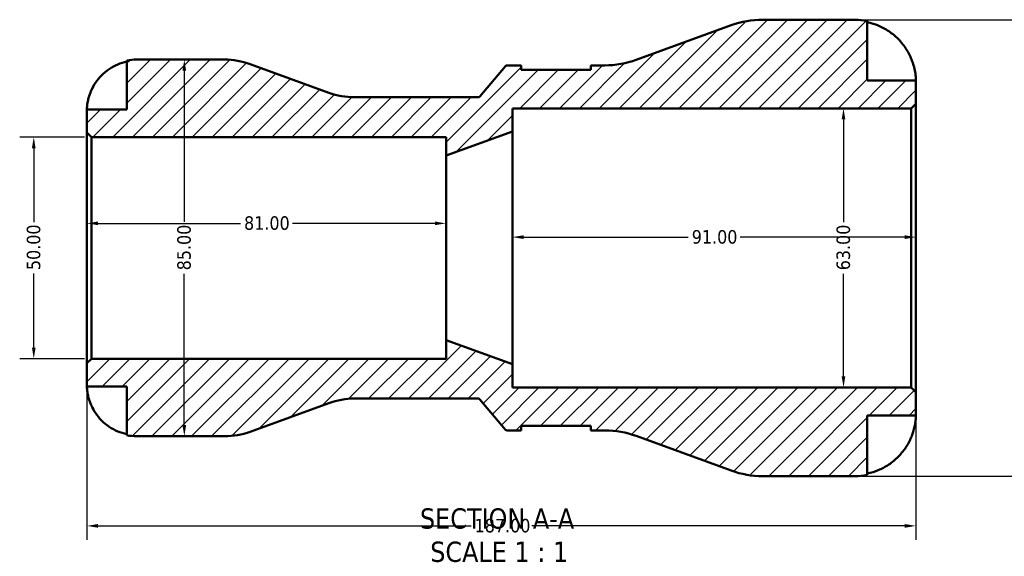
# Model space of a CAD drawing. Header units: millimetres. Extents: x 0 to 905, y -151 to 594.
# Tile 2 of 10: x 291 to 513, y -151 to -30. Entities that reach past the tile are written whole.
import ezdxf

# ---------------------------------------------------------------- set-up
doc = ezdxf.new("R2010")
doc.units = ezdxf.units.MM
for name, color, linetype, lineweight in [('Dimension (ANSI)', 7, 'Continuous', 25), ('Hatch (ANSI)', 7, 'Continuous', 18), ('Symbol (ANSI)', 7, 'Continuous', 25), ('Visible (ANSI)', 7, 'Continuous', 50)]:
    doc.layers.add(name, color=color, linetype=linetype, lineweight=lineweight)
doc.styles.add('Label Text (ANSI)', font='tahoma.ttf')
doc.styles.add('Note Text (ANSI)', font='tahoma.ttf')
doc.dimstyles.new('Default - mm (ANSI)', dxfattribs={"dimtxt": 3.048, "dimasz": 2.5, "dimexe": 3.175, "dimexo": 1.6002, "dimgap": 0.8, "dimtad": 0, "dimtoh": 1, "dimrnd": 1e-08, "dimzin": 4, "dimdsep": 46, "dimtxsty": 'Note Text (ANSI)', "dimcen": 0.09, "dimdle": 10, "dimclrd": 256, "dimclre": 256, "dimclrt": 230, "dimadec": 1, "dimazin": 1, "dimtfac": 1, "dimtofl": 0, "dimtmove": 0, "dimatfit": 3, "dimfxl": 1, "dimtolj": 1, "dimtzin": 4, "dimlwd": -1, "dimlwe": -1, "dimarcsym": 0})

# ---------------------------------------------------------------- blocks, each defined once
blk = doc.blocks.new('*D7')
at = {"layer": 'Defpoints', "color": 0, "transparency": 16777216}
for p in [(387.34, -75.5), (306.34, -81.04), (387.34, -81.04)]:
    blk.add_point(p, dxfattribs=at)
at = {"layer": 'Dimension (ANSI)', "transparency": 16777216}
for p, q in [((308.84, -75.5), (340.99, -75.5)), ((384.84, -75.5), (352.69, -75.5))]:
    blk.add_line(p, q, dxfattribs=at)
for points in [[(308.84, -75.08), (308.84, -75.91), (306.34, -75.5)], [(384.84, -75.08), (384.84, -75.91), (387.34, -75.5)]]:
    blk.add_solid(points, dxfattribs=at)
at = {"layer": 'Dimension (ANSI)', "color": 230, "true_color": 0xff0080, "transparency": 16777216, "insert": (341.79, -73.9), "char_height": 3.048, "attachment_point": 1, "style": 'Note Text (ANSI)'}
blk.add_mtext('\\A1;81.00', dxfattribs=at)
blk = doc.blocks.new('*D8')
at = {"layer": 'Defpoints', "color": 0, "transparency": 16777216}
for p in [(493.34, -78.6), (402.34, -81.04), (493.34, -81.04)]:
    blk.add_point(p, dxfattribs=at)
at = {"layer": 'Dimension (ANSI)', "transparency": 16777216}
for p, q in [((404.84, -78.6), (441.99, -78.6)), ((490.84, -78.6), (453.7, -78.6))]:
    blk.add_line(p, q, dxfattribs=at)
for points in [[(404.84, -78.19), (404.84, -79.02), (402.34, -78.6)], [(490.84, -78.19), (490.84, -79.02), (493.34, -78.6)]]:
    blk.add_solid(points, dxfattribs=at)
at = {"layer": 'Dimension (ANSI)', "color": 230, "true_color": 0xff0080, "transparency": 16777216, "insert": (442.79, -77.02), "char_height": 3.048, "attachment_point": 1, "style": 'Note Text (ANSI)'}
blk.add_mtext('\\A1;91.00', dxfattribs=at)
blk = doc.blocks.new('*D9')
at = {"layer": 'Defpoints', "color": 0, "transparency": 16777216}
for p in [(477.02, -49.54), (477.02, -112.54), (477.02, -112.54)]:
    blk.add_point(p, dxfattribs=at)
at = {"layer": 'Dimension (ANSI)', "transparency": 16777216}
for p, q in [((477.02, -52.04), (477.02, -75.2)), ((477.02, -110.04), (477.02, -86.88))]:
    blk.add_line(p, q, dxfattribs=at)
for points in [[(476.6, -52.04), (477.43, -52.04), (477.02, -49.54)], [(476.6, -110.04), (477.43, -110.04), (477.02, -112.54)]]:
    blk.add_solid(points, dxfattribs=at)
at = {"layer": 'Dimension (ANSI)', "color": 230, "true_color": 0xff0080, "transparency": 16777216, "insert": (475.43, -86.08), "char_height": 3.048, "attachment_point": 1, "rotation": 90, "style": 'Note Text (ANSI)'}
blk.add_mtext('\\A1;63.00', dxfattribs=at)
blk = doc.blocks.new('*D10')
at = {"layer": 'Defpoints', "color": 0, "transparency": 16777216}
for p in [(307.37, -56.04), (294.35, -106.04), (307.37, -106.04)]:
    blk.add_point(p, dxfattribs=at)
at = {"layer": 'Dimension (ANSI)', "transparency": 16777216}
for p, q in [((305.77, -56.04), (291.17, -56.04)), ((294.35, -58.54), (294.35, -75.24)), ((294.35, -103.54), (294.35, -86.84)), ((305.77, -106.04), (291.17, -106.04))]:
    blk.add_line(p, q, dxfattribs=at)
for points in [[(293.93, -58.54), (294.76, -58.54), (294.35, -56.04)], [(293.93, -103.54), (294.76, -103.54), (294.35, -106.04)]]:
    blk.add_solid(points, dxfattribs=at)
at = {"layer": 'Dimension (ANSI)', "color": 230, "true_color": 0xff0080, "transparency": 16777216, "insert": (292.76, -86.04), "char_height": 3.048, "attachment_point": 1, "rotation": 90, "style": 'Note Text (ANSI)'}
blk.add_mtext('\\A1;50.00', dxfattribs=at)
blk = doc.blocks.new('*D11')
at = {"layer": 'Defpoints', "color": 0, "transparency": 16777216}
for p in [(306.34, -107.07), (493.34, -113.57), (493.34, -143.77)]:
    blk.add_point(p, dxfattribs=at)
at = {"layer": 'Dimension (ANSI)', "transparency": 16777216}
for p, q in [((306.34, -108.67), (306.34, -146.94)), ((493.34, -115.17), (493.34, -146.94)), ((308.84, -143.77), (393, -143.77)), ((490.84, -143.77), (406.68, -143.77))]:
    blk.add_line(p, q, dxfattribs=at)
for points in [[(308.84, -143.35), (308.84, -144.19), (306.34, -143.77)], [(490.84, -143.35), (490.84, -144.19), (493.34, -143.77)]]:
    blk.add_solid(points, dxfattribs=at)
at = {"layer": 'Dimension (ANSI)', "color": 230, "true_color": 0xff0080, "transparency": 16777216, "insert": (393.8, -142.18), "char_height": 3.048, "attachment_point": 1, "style": 'Note Text (ANSI)'}
blk.add_mtext('\\A1;187.00', dxfattribs=at)
blk = doc.blocks.new('*D13')
at = {"layer": 'Defpoints', "color": 0, "transparency": 16777216}
for p in [(479.64, -29.54), (479.64, -132.54), (540.72, -132.54)]:
    blk.add_point(p, dxfattribs=at)
at = {"layer": 'Dimension (ANSI)', "transparency": 16777216}
for p, q in [((481.24, -29.54), (543.89, -29.54)), ((540.72, -32.04), (540.72, -74.2)), ((540.72, -130.04), (540.72, -87.88)), ((481.24, -132.54), (543.89, -132.54))]:
    blk.add_line(p, q, dxfattribs=at)
for points in [[(540.3, -32.04), (541.13, -32.04), (540.72, -29.54)], [(540.3, -130.04), (541.13, -130.04), (540.72, -132.54)]]:
    blk.add_solid(points, dxfattribs=at)
at = {"layer": 'Dimension (ANSI)', "color": 230, "true_color": 0xff0080, "transparency": 16777216, "insert": (539.13, -87.08), "char_height": 3.048, "attachment_point": 1, "rotation": 90, "style": 'Note Text (ANSI)'}
blk.add_mtext('\\A1;103.00', dxfattribs=at)
blk = doc.blocks.new('*D14')
at = {"layer": 'Defpoints', "color": 0, "transparency": 16777216}
for p in [(328.31, -38.54), (328.31, -123.54), (328.31, -123.54)]:
    blk.add_point(p, dxfattribs=at)
at = {"layer": 'Dimension (ANSI)', "transparency": 16777216}
for p, q in [((328.31, -41.04), (328.31, -75.19)), ((328.31, -121.04), (328.31, -86.89))]:
    blk.add_line(p, q, dxfattribs=at)
for points in [[(327.89, -41.04), (328.72, -41.04), (328.31, -38.54)], [(327.89, -121.04), (328.72, -121.04), (328.31, -123.54)]]:
    blk.add_solid(points, dxfattribs=at)
at = {"layer": 'Dimension (ANSI)', "color": 230, "true_color": 0xff0080, "transparency": 16777216, "insert": (326.71, -86.09), "char_height": 3.048, "attachment_point": 1, "rotation": 90, "style": 'Note Text (ANSI)'}
blk.add_mtext('\\A1;85.00', dxfattribs=at)

msp = doc.modelspace()

# ---------------------------------------------------------------- hatches: boundary and pattern name
at = {"layer": 'Hatch (ANSI)'}
h = msp.add_hatch(dxfattribs=at)
h.set_pattern_fill('ANSI31', color=256, scale=25.4, style=0)
h.set_pattern_definition([(45, (0, 0), (-2.245064, 2.245064), [])])
edge = h.paths.add_edge_path()
edge.add_ellipse((458.7558, -111.9394), major_axis=(-7.0456, -19.3577), ratio=1, start_angle=0, end_angle=20)
edge.add_line((458.7558, -132.5394), (479.6434, -132.5394))
edge.add_ellipse((479.6434, -118.8394), major_axis=(0, -13.7), ratio=1, start_angle=0, end_angle=11.536959)
edge.add_line((482.3834, -132.2626), (482.3834, -118.8394))
edge.add_line((482.3834, -118.8394), (493.3434, -118.8394))
edge.add_line((493.3434, -118.8394), (493.3434, -113.5694))
edge.add_line((493.3434, -113.5694), (492.3134, -112.5394))
edge.add_line((492.3134, -112.5394), (402.3434, -112.5394))
edge.add_line((402.3434, -112.5394), (402.3434, -107.2894))
edge.add_line((402.3434, -107.2894), (387.3434, -101.8728))
edge.add_line((387.3434, -101.8728), (387.3434, -106.0394))
edge.add_line((387.3434, -106.0394), (307.3734, -106.0394))
edge.add_line((307.3734, -106.0394), (306.3434, -107.0694))
edge.add_line((306.3434, -107.0694), (306.3434, -112.2894))
edge.add_line((306.3434, -112.2894), (315.3434, -112.2894))
edge.add_line((315.3434, -112.2894), (315.3434, -123.3121))
edge.add_ellipse((317.5934, -112.2894), major_axis=(-2.25, -11.0227), ratio=1, start_angle=0, end_angle=11.536959)
edge.add_line((317.5934, -123.5394), (337.3659, -123.5394))
edge.add_ellipse((337.3659, -106.5394), major_axis=(0, -17), ratio=1, start_angle=0, end_angle=20)
edge.add_line((343.1802, -122.5142), (360.9002, -116.0647))
edge.add_ellipse((366.7146, -132.0394), major_axis=(-5.8143, 15.9748), ratio=1, start_angle=340, end_angle=360, ccw=False)
edge.add_line((366.7146, -115.0394), (394.6103, -115.0394))
edge.add_ellipse((394.6103, -115.5394), major_axis=(0, 0.5), ratio=1, start_angle=310, end_angle=360, ccw=False)
edge.add_line((394.9933, -115.218), (400.7351, -122.0608))
edge.add_ellipse((401.1181, -121.7394), major_axis=(-0.383, -0.3214), ratio=1, start_angle=0, end_angle=50)
edge.add_line((401.1181, -122.2394), (404.2801, -122.2394))
edge.add_line((404.2801, -122.2394), (404.2801, -121.2094))
edge.add_line((404.2801, -121.2094), (420.0301, -121.2094))
edge.add_line((420.0301, -121.2094), (420.0301, -122.2394))
edge.add_line((420.0301, -122.2394), (423.1921, -122.2394))
edge.add_ellipse((423.1921, -142.8394), major_axis=(0, 20.6), ratio=1, start_angle=340, end_angle=360, ccw=False)
edge.add_line((430.2377, -123.4818), (451.7102, -131.2971))
edge = h.paths.add_edge_path()
edge.add_ellipse((458.7558, -50.1394), major_axis=(0, 20.6), ratio=1, start_angle=0, end_angle=20)
edge.add_line((451.7102, -30.7818), (430.2377, -38.5971))
edge.add_ellipse((423.1921, -19.2394), major_axis=(7.0456, -19.3577), ratio=1, start_angle=340, end_angle=360, ccw=False)
edge.add_line((423.1921, -39.8394), (420.0301, -39.8394))
edge.add_line((420.0301, -39.8394), (420.0301, -40.8694))
edge.add_line((420.0301, -40.8694), (404.2801, -40.8694))
edge.add_line((404.2801, -40.8694), (404.2801, -39.8394))
edge.add_line((404.2801, -39.8394), (401.1181, -39.8394))
edge.add_ellipse((401.1181, -40.3394), major_axis=(0, 0.5), ratio=1, start_angle=0, end_angle=50)
edge.add_line((400.7351, -40.018), (394.9933, -46.8608))
edge.add_ellipse((394.6103, -46.5394), major_axis=(0.383, -0.3214), ratio=1, start_angle=310, end_angle=360, ccw=False)
edge.add_line((394.6103, -47.0394), (366.7146, -47.0394))
edge.add_ellipse((366.7146, -30.0394), major_axis=(0, -17), ratio=1, start_angle=340, end_angle=360, ccw=False)
edge.add_line((360.9002, -46.0142), (343.1802, -39.5647))
edge.add_ellipse((337.3659, -55.5394), major_axis=(5.8143, 15.9748), ratio=1, start_angle=0, end_angle=20)
edge.add_line((337.3659, -38.5394), (317.5934, -38.5394))
edge.add_ellipse((317.5934, -49.7894), major_axis=(0, 11.25), ratio=1, start_angle=0, end_angle=11.536959)
edge.add_line((315.3434, -38.7667), (315.3434, -49.7894))
edge.add_line((315.3434, -49.7894), (306.3434, -49.7894))
edge.add_line((306.3434, -49.7894), (306.3434, -55.0094))
edge.add_line((306.3434, -55.0094), (307.3734, -56.0394))
edge.add_line((307.3734, -56.0394), (387.3434, -56.0394))
edge.add_line((387.3434, -56.0394), (387.3434, -60.2061))
edge.add_line((387.3434, -60.2061), (402.3434, -54.7894))
edge.add_line((402.3434, -54.7894), (402.3434, -49.5394))
edge.add_line((402.3434, -49.5394), (492.3134, -49.5394))
edge.add_line((492.3134, -49.5394), (493.3434, -48.5094))
edge.add_line((493.3434, -48.5094), (493.3434, -43.2394))
edge.add_line((493.3434, -43.2394), (482.3834, -43.2394))
edge.add_line((482.3834, -43.2394), (482.3834, -29.8162))
edge.add_ellipse((479.6434, -43.2394), major_axis=(2.74, 13.4232), ratio=1, start_angle=0, end_angle=11.536959)
edge.add_line((479.6434, -29.5394), (458.7558, -29.5394))

# ---------------------------------------------------------------- linework, layer by layer
at = {"layer": 'Visible (ANSI)'}
for p, q in [((451.7102, -30.7818), (430.2377, -38.5971)), ((479.6434, -29.5394), (458.7558, -29.5394)), ((482.3834, -43.2394), (482.3834, -29.8162)), ((315.3434, -38.7667), (315.3434, -49.7894)), ((337.3659, -38.5394), (317.5934, -38.5394)), ((360.9002, -46.0142), (343.1802, -39.5647)), ((404.2801, -39.8394), (401.1181, -39.8394)), ((404.2801, -40.8694), (404.2801, -39.8394)), ((423.1921, -39.8394), (420.0301, -39.8394)), ((420.0301, -39.8394), (420.0301, -40.8694)), ((400.7351, -40.018), (394.9933, -46.8608)), ((420.0301, -40.8694), (404.2801, -40.8694)), ((493.3434, -43.2394), (482.3834, -43.2394)), ((493.3434, -48.5094), (493.3434, -43.2394)), ((394.6103, -47.0394), (366.7146, -47.0394)), ((492.3134, -49.5394), (493.3434, -48.5094)), ((493.3434, -113.5694), (493.3434, -48.5094)), ((315.3434, -49.7894), (306.3434, -49.7894)), ((306.3434, -49.7894), (306.3434, -55.0094)), ((402.3434, -54.7894), (402.3434, -49.5394)), ((402.3434, -49.5394), (492.3134, -49.5394)), ((492.3134, -49.5394), (492.3134, -112.5394)), ((306.3434, -55.0094), (307.3734, -56.0394)), ((306.3434, -55.0094), (306.3434, -107.0694)), ((387.3434, -60.2061), (402.3434, -54.7894)), ((402.3434, -107.2894), (402.3434, -54.7894)), ((307.3734, -56.0394), (387.3434, -56.0394)), ((307.3734, -106.0394), (307.3734, -56.0394)), ((387.3434, -56.0394), (387.3434, -60.2061)), ((387.3434, -101.8728), (387.3434, -60.2061)), ((402.3434, -107.2894), (387.3434, -101.8728)), ((387.3434, -101.8728), (387.3434, -106.0394)), ((307.3734, -106.0394), (306.3434, -107.0694)), ((387.3434, -106.0394), (307.3734, -106.0394)), ((306.3434, -107.0694), (306.3434, -112.2894)), ((402.3434, -112.5394), (402.3434, -107.2894)), ((306.3434, -112.2894), (315.3434, -112.2894)), ((315.3434, -112.2894), (315.3434, -123.3121)), ((492.3134, -112.5394), (402.3434, -112.5394)), ((493.3434, -113.5694), (492.3134, -112.5394)), ((366.7146, -115.0394), (394.6103, -115.0394)), ((394.9933, -115.218), (400.7351, -122.0608)), ((493.3434, -118.8394), (493.3434, -113.5694)), ((343.1802, -122.5142), (360.9002, -116.0647)), ((482.3834, -132.2626), (482.3834, -118.8394)), ((482.3834, -118.8394), (493.3434, -118.8394)), ((404.2801, -122.2394), (404.2801, -121.2094)), ((404.2801, -121.2094), (420.0301, -121.2094)), ((420.0301, -121.2094), (420.0301, -122.2394)), ((317.5934, -123.5394), (337.3659, -123.5394)), ((401.1181, -122.2394), (404.2801, -122.2394)), ((420.0301, -122.2394), (423.1921, -122.2394)), ((430.2377, -123.4818), (451.7102, -131.2971)), ((458.7558, -132.5394), (479.6434, -132.5394))]:
    msp.add_line(p, q, dxfattribs=at)
for centre, radius, start, end in [((458.7558, -50.1394), 20.6, 90, 110), ((479.6434, -43.2394), 13.7, 78.463041, 90), ((317.5934, -49.7894), 11.25, 90, 101.536959), ((337.3659, -55.5394), 17, 70, 90), ((401.1181, -40.3394), 0.5, 90, 140), ((423.1921, -19.2394), 20.6, 270, 290), ((366.7146, -30.0394), 17, 250, 270), ((394.6103, -46.5394), 0.5, 270, 320), ((366.7146, -132.0394), 17, 90, 110), ((394.6103, -115.5394), 0.5, 40, 90), ((401.1181, -121.7394), 0.5, 220, 270), ((317.5934, -112.2894), 11.25, 258.463041, 270), ((337.3659, -106.5394), 17, 270, 290), ((423.1921, -142.8394), 20.6, 70, 90), ((458.7558, -111.9394), 20.6, 250, 270), ((479.6434, -118.8394), 13.7, 270, 281.536959)]:
    msp.add_arc(centre, radius, start, end, dxfattribs=at)
for points, knots in [([(482.3834, -30.1102), (483.2598, -30.2901), (484.1157, -30.5606), (485.6547, -31.2), (486.4756, -31.6319), (488.0077, -32.6595), (488.7189, -33.2552), (489.9159, -34.4566), (490.5115, -35.1736), (491.4153, -36.5324), (491.7594, -37.1506), (492.0432, -37.7594)], [0.25992066, 0.25992066, 0.25992066, 0.25992066, 0.50609546, 0.50609546, 0.75988209, 0.75988209, 1.01366872, 1.01366872, 1.26867056, 1.26867056, 1.4626683, 1.4626683, 1.4626683, 1.4626683]), ([(492.0432, -37.7594), (492.1622, -38.0149), (492.2743, -38.2736), (492.4808, -38.789), (492.575, -39.0447), (492.768, -39.6166), (492.8611, -39.9293), (493.082, -40.7747), (493.1756, -41.2734), (493.3005, -42.176), (493.3246, -42.5542), (493.346, -43.0954), (493.3434, -43.2394), (493.3434, -43.2394)], [-0.88750525, -0.88750525, -0.88750525, -0.88750525, -0.801730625, -0.801730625, -0.717490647, -0.717490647, -0.612012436, -0.612012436, -0.423519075, -0.423519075, -0.217620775, -0.217620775, 0, 0, 0, 0]), ([(307.4104, -45.2894), (307.6419, -44.7926), (307.9222, -44.2882), (308.6602, -43.176), (309.1475, -42.5878), (310.129, -41.5998), (310.7135, -41.1089), (311.9731, -40.2621), (312.6482, -39.9061), (313.9153, -39.3786), (314.6209, -39.1552), (315.3434, -39.0069)], [5.502277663, 5.502277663, 5.502277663, 5.502277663, 5.660505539, 5.660505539, 5.869489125, 5.869489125, 6.078297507, 6.078297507, 6.287105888, 6.287105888, 6.490060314, 6.490060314, 6.490060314, 6.490060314]), ([(306.3434, -49.7894), (306.3434, -49.7894), (306.343, -49.7358), (306.3471, -49.5133), (306.3523, -49.3342), (306.3944, -48.7904), (306.4412, -48.3914), (306.5948, -47.6239), (306.674, -47.2987), (306.8518, -46.6997), (306.9407, -46.4346), (307.1463, -45.8877), (307.2633, -45.608), (307.3972, -45.318), (307.4038, -45.3037), (307.4104, -45.2894)], [-3.126212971, -3.126212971, -3.126212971, -3.126212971, -3.005921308, -3.005921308, -2.872956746, -2.872956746, -2.697893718, -2.697893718, -2.583387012, -2.583387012, -2.495475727, -2.495475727, -2.403102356, -2.403102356, -2.398316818, -2.398316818, -2.398316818, -2.398316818]), ([(307.4104, -116.7894), (307.3382, -116.6344), (307.2691, -116.478), (307.0937, -116.0578), (306.9944, -115.7943), (306.8079, -115.2427), (306.7244, -114.9582), (306.5503, -114.2716), (306.4799, -113.8921), (306.3789, -113.168), (306.359, -112.854), (306.3413, -112.4071), (306.3434, -112.2894), (306.3434, -112.2894)], [-0.719688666, -0.719688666, -0.719688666, -0.719688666, -0.669133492, -0.669133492, -0.584482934, -0.584482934, -0.490084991, -0.490084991, -0.347659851, -0.347659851, -0.17827673, -0.17827673, 0, 0, 0, 0]), ([(315.3434, -123.0719), (314.6209, -122.9236), (313.9153, -122.7003), (312.6482, -122.1727), (311.9731, -121.8168), (310.7135, -120.9699), (310.129, -120.4791), (309.1475, -119.4911), (308.6602, -118.9028), (307.9222, -117.7906), (307.6419, -117.2862), (307.4104, -116.7894)], [0.213454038, 0.213454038, 0.213454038, 0.213454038, 0.416408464, 0.416408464, 0.625216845, 0.625216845, 0.834025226, 0.834025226, 1.043008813, 1.043008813, 1.201236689, 1.201236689, 1.201236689, 1.201236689]), ([(493.3434, -118.8394), (493.3434, -118.8394), (493.344, -118.9038), (493.3392, -119.1709), (493.333, -119.3857), (493.2828, -120.0413), (493.2267, -120.5254), (493.0406, -121.4614), (492.9436, -121.8608), (492.7262, -122.5943), (492.618, -122.9174), (492.3678, -123.5837), (492.2254, -123.9244), (492.0615, -124.2801), (492.0523, -124.2998), (492.0432, -124.3194)], [-3.806963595, -3.806963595, -3.806963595, -3.806963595, -3.661495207, -3.661495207, -3.500910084, -3.500910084, -3.287615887, -3.287615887, -3.146788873, -3.146788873, -3.039652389, -3.039652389, -2.927129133, -2.927129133, -2.920524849, -2.920524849, -2.920524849, -2.920524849]), ([(492.0432, -124.3194), (491.7594, -124.9282), (491.4153, -125.5465), (490.5115, -126.9053), (489.9159, -127.6223), (488.7189, -128.8237), (488.0077, -129.4193), (486.4756, -130.4469), (485.6547, -130.8788), (484.1157, -131.5183), (483.2598, -131.7887), (482.3834, -131.9687)], [6.70146171, 6.70146171, 6.70146171, 6.70146171, 6.89545946, 6.89545946, 7.15046129, 7.15046129, 7.40424792, 7.40424792, 7.65803456, 7.65803456, 7.90420936, 7.90420936, 7.90420936, 7.90420936])]:
    msp.add_open_spline(points, degree=3, knots=knots, dxfattribs=at)

# ---------------------------------------------------------------- texts
at = {"layer": 'Symbol (ANSI)', "char_height": 4.572, "attachment_point": 7, "style": 'Label Text (ANSI)'}
for s, insert in [('SECTION A-A', (381.4664, -144.4727)), ('SCALE 1 : 1', (383.7858, -151.9856))]:
    msp.add_mtext(s, dxfattribs=dict(at, insert=insert))

# ---------------------------------------------------------------- dimensions: what is measured, and where the dimension line sits
at = {"layer": 'Dimension (ANSI)'}
for base, p1, p2, angle, override, picture, middle in [((540.7166, -132.5394), (479.6434, -29.5394), (479.6434, -132.5394), 90, {"dimtoh": 0, "dimdec": 2, "dimtp": 0, "dimtm": 0, "dimtdec": 2, "dimatfit": 1}, '*D13', (540.7166, -81.0394)), ((328.307, -123.5394), (328.307, -38.5394), (328.307, -123.5394), 90, {"dimtoh": 0, "dimdec": 2, "dimse1": 1, "dimse2": 1, "dimtp": 0, "dimtm": 0, "dimtdec": 2, "dimatfit": 1}, '*D14', (328.307, -81.0394)), ((477.0176, -112.5394), (477.0176, -49.5394), (477.0176, -112.5394), 270, {"dimtoh": 0, "dimdec": 2, "dimse1": 1, "dimse2": 1, "dimtp": 0, "dimtm": 0, "dimtdec": 2, "dimatfit": 1}, '*D9', (477.0176, -81.0394)), ((294.3454, -106.0394), (307.3734, -56.0394), (307.3734, -106.0394), 270, {"dimtoh": 0, "dimdec": 2, "dimtp": 0, "dimtm": 0, "dimtdec": 2, "dimatfit": 1}, '*D10', (294.3454, -81.0394)), ((493.3434, -78.6031), (402.3434, -81.0394), (493.3434, -81.0394), 180, {"dimtoh": 0, "dimdec": 2, "dimse1": 1, "dimse2": 1, "dimtp": 0, "dimtm": 0, "dimtdec": 2, "dimatfit": 1}, '*D8', (447.8434, -78.6031))]:
    dim = msp.add_linear_dim(base=base, p1=p1, p2=p2, angle=angle, dimstyle='Default - mm (ANSI)', override=override, dxfattribs=at)
    dim.commit()
    dim.dimension.update_dxf_attribs({"geometry": picture, "text_midpoint": middle, "dimtype": 160})
for base, p1, p2, override, picture, middle in [((387.3434, -75.4967), (306.3434, -81.0394), (387.3434, -81.0394), {"dimtoh": 0, "dimdec": 2, "dimse1": 1, "dimse2": 1, "dimtp": 0, "dimtm": 0, "dimtdec": 2, "dimatfit": 1}, '*D7', (346.8434, -75.4967)), ((493.3434, -143.7691), (306.3434, -107.0694), (493.3434, -113.5694), {"dimtoh": 0, "dimdec": 2, "dimtp": 0, "dimtm": 0, "dimtdec": 2, "dimatfit": 1}, '*D11', (399.8434, -143.7691))]:
    dim = msp.add_linear_dim(base=base, p1=p1, p2=p2, dimstyle='Default - mm (ANSI)', override=override, dxfattribs=at)
    dim.commit()
    dim.dimension.update_dxf_attribs({"geometry": picture, "text_midpoint": middle, "dimtype": 160})

doc.saveas('drawing.dxf')
